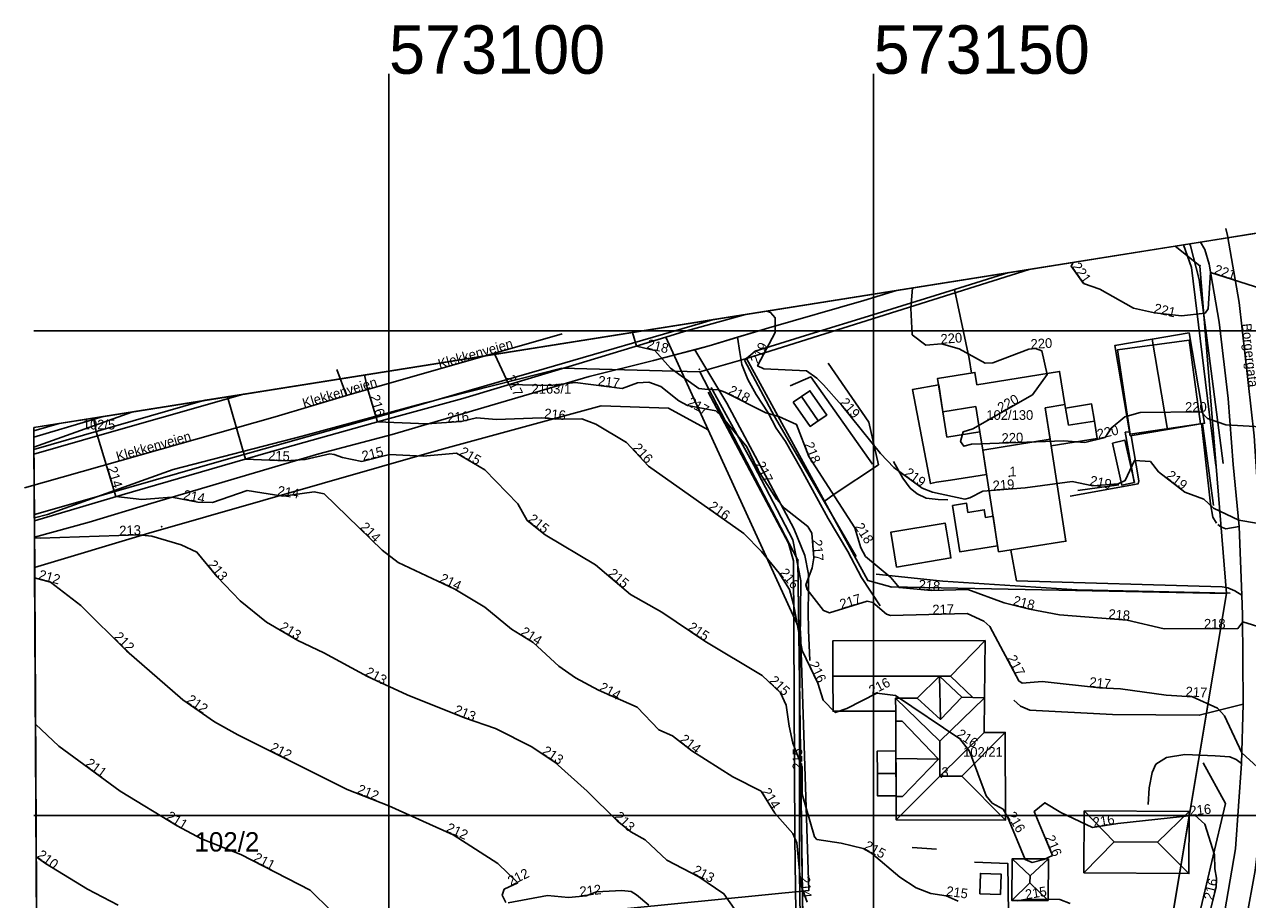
# Model space of a CAD drawing. Header units: inches. Extents: x 62 to 335, y 22 to 282.
# Tile 4 of 9: x 62 to 189, y 191 to 282. Entities that reach past the tile are written whole.
import ezdxf

# ---------------------------------------------------------------- set-up
doc = ezdxf.new("R2010")
doc.units = ezdxf.units.IN
doc.header["$MEASUREMENT"] = 0
for name, color, linetype in [('Adressetekst', 10, 'Continuous'), ('AnnenBygning', 10, 'Continuous'), ('AnnetGjerde', 10, 'Continuous'), ('AnnetVegarealAvgrensning', 10, 'Continuous'), ('ArealressursFlate', 10, 'Continuous'), ('ArealressursGrense', 10, 'Continuous'), ('Bestillingspolygon', 10, 'Continuous'), ('Bygning', 10, 'Continuous'), ('Bygningslinje', 10, 'Continuous'), ('Eiendomsgrense', 10, 'Continuous'), ('FrittståendeTrapp', 10, 'Continuous'), ('FrittståendeTrappKant', 10, 'Continuous'), ('GatenavnTekst', 10, 'Continuous'), ('GnrBnrTekst', 10, 'Continuous'), ('Hekk', 10, 'Continuous'), ('Hjelpelinje', 10, 'Continuous'), ('HoydeTekst', 10, 'Continuous'), ('Høydekurve', 10, 'Continuous'), ('KantUtsnitt', 10, 'Continuous'), ('Kjørebanekant', 10, 'Continuous'), ('Mast', 10, 'Continuous'), ('MurLoddrett', 10, 'Continuous'), ('Mønelinje', 10, 'Continuous'), ('PblTiltak', 10, 'Continuous'), ('PresentasjonTekst', 10, 'Continuous'), ('Rutenett', 10, 'Continuous'), ('Rutenett_text', 10, 'Continuous'), ('Takkant', 10, 'Continuous'), ('Taksprang', 10, 'Continuous'), ('TaksprangBunn', 10, 'Continuous'), ('Teig', 10, 'Continuous'), ('Teiggrensepunkt', 10, 'Continuous'), ('TiltakGrense', 10, 'Continuous'), ('Veg', 10, 'Continuous'), ('Vegadresse', 10, 'Continuous'), ('Vegdekkekant', 10, 'Continuous'), ('VeggrøftÅpen', 10, 'Continuous'), ('VegkantAvkjørsel', 10, 'Continuous'), ('VegSenterlinje', 10, 'Continuous'), ('Vegskulderkant', 10, 'Continuous'), ('Veranda', 10, 'Continuous')]:
    doc.layers.add(name, color=color, linetype=linetype)

msp = doc.modelspace()

# ---------------------------------------------------------------- linework, layer by layer
at = {"layer": 'AnnenBygning'}
for points in [[(141.72, 242.66, 220), (142.55, 243.23, 220.64), (143.43, 243.84, 219.9), (145.17, 241.32, 219.9), (144.29, 240.72, 220.64), (143.46, 240.15, 220)], [(163.09, 191.87, 216.7), (160.97, 191.93, 216.74), (161.03, 194.03, 216.77), (163.16, 193.96, 216.74)]]:
    msp.add_polyline3d(points, close=True, dxfattribs=at)
at = {"layer": 'AnnetGjerde'}
for p, q in [((159.88, 247.15, 221.04), (158.36, 254.29, 221.31)), ((149.52, 240.59, 220.43), (145.32, 246.69, 220.42)), ((159.88, 247.15, 221.04), (160.09, 245.66, 221.04))]:
    msp.add_line(p, q, dxfattribs=at)
for points in [[(181.98, 258.89, 222.39), (181.99, 258.88, 222.39), (182.79, 256.54, 222.34), (184.62, 241.61, 221.23), (185.33, 236.13, 220.73)], [(149.92, 251.68, 220.71), (158.36, 254.29, 221.31), (163.94, 256.02, 221.71)], [(136.69, 246.98, 218.96), (137.8, 247.93, 219.49), (143.44, 249.67, 220.01), (149.92, 251.68, 220.71)], [(136.69, 246.98, 218.96), (139.79, 241.17, 218.51), (144.9, 232.41, 218.21), (148.2, 226.74, 218.02)], [(142.27, 167.89, 213.77), (142.14, 177.17, 214.17), (141.88, 197.74, 215.62), (141.73, 226.28, 217.48), (141.21, 228.12, 217.53), (132.93, 243.7, 218.29)], [(144.9, 232.41, 218.21), (145.93, 233.15, 219.28), (150.5, 236.2, 219.45), (149.52, 240.59, 220.43)], [(186.8, 222.96, 219.27), (171.01, 223.31, 219.57), (157.13, 224.19, 219.17), (150.27, 224.92, 218.97)], [(143.61, 167.62, 213.45), (176.47, 164.71, 215.47), (182.07, 183.28, 215.91), (186.3, 201.25, 217.08), (184.01, 205.45, 217.03)]]:
    msp.add_polyline3d(points, dxfattribs=at)
at = {"layer": 'AnnetVegarealAvgrensning'}
for points in [[(150.67, 221.63, 217.25), (148.75, 224.57, 217.12), (147.33, 227.24, 217.23), (145.33, 230.66, 217.17), (144.11, 232.87, 217.22), (142.5, 235.8, 217.36), (140.91, 238.59, 217.42), (139.95, 239.96, 217.53), (139.11, 241.55, 217.63), (137.89, 243.46, 217.78), (137.04, 244.99, 218.03), (136.42, 246.54, 218.2), (136.19, 247.79, 218.23), (135.95, 249.35, 218.75)], [(131.57, 248.07, 218.28), (134.85, 242.56, 217.79), (141.76, 229.62, 217.11), (142.9, 226.84, 217.09), (143.27, 224.91, 217.09), (143.28, 223.11, 216.96), (143.25, 221.07, 216.89), (143.29, 219.15, 216.92), (143.42, 216.01, 216.65)], [(185.38, 230.18, 218.91), (185, 230.8, 218.92), (184.78, 232.18, 218.93), (183.82, 240.44, 219.13)], [(170.27, 232.96, 218.68), (177.29, 234.22, 218.8), (177.36, 234.55, 218.8), (176.58, 239.19, 219.55)], [(187.73, 229.82, 219), (186.35, 229.59, 218.99), (185.83, 229.79, 218.95), (185.53, 230.03, 218.92)], [(188, 222.73, 218.32), (187.28, 223.19, 218.34), (186.55, 223.51, 218.34), (185.98, 223.6, 218.37), (164.76, 224.23, 218.65), (164.16, 227.38, 218.65)], [(188.15, 211.5, 217.16), (183.61, 210.35, 216.86), (174.64, 210.42, 216.36), (166.13, 210.88, 216.01), (165.17, 211.29, 216.06), (164.47, 211.92, 216.01)], [(187.95, 205.38, 216.77), (187.4, 205.78, 216.77), (186.75, 206.06, 216.77), (185.25, 206.18, 216.76), (182.13, 206.3, 216.64), (180.21, 205.99, 216.32), (179.14, 205.3, 216.17), (178.74, 204.44, 216.13), (178.43, 202.87, 216.17), (178.32, 201.13, 216.17)]]:
    msp.add_polyline3d(points, dxfattribs=at)
at = {"layer": 'ArealressursFlate'}
for points in [[(185.28, 184.57, 0), (187.35, 196.57, 0), (187.95, 205.38, 0), (188.15, 211.5, 0), (188.08, 220.73, 0), (188, 222.73, 0), (187.73, 229.82, 0), (187.11, 236.23, 0), (186.58, 243.04, 0), (185.65, 250.92, 0), (184.61, 256.9, 0), (184.19, 258.42, 0), (183.73, 259.17, 0), (189.48, 260.08, 0)], [(120.09, 189.96, 0), (143.32, 192.27, 0), (142.46, 219.01, 0), (132.93, 239.81, 0), (128.55, 249.36, 0), (130.46, 249.94, 0), (135.54, 251.37, 0), (136.77, 251.7, 0), (183.73, 259.17, 0), (184.19, 258.42, 0), (184.61, 256.9, 0), (185.65, 250.92, 0), (186.58, 243.04, 0), (187.11, 236.23, 0), (187.73, 229.82, 0), (188, 222.73, 0), (188.08, 220.73, 0), (188.15, 211.5, 0), (187.95, 205.38, 0), (187.35, 196.57, 0), (185.28, 184.57, 0)]]:
    msp.add_polyline3d(points, dxfattribs=at)
for points in [[(63.37, 237.79, 0), (80.53, 242.71, 0), (81.02, 242.84, 0), (136.77, 251.7, 0), (135.54, 251.37, 0), (130.46, 249.94, 0), (128.55, 249.36, 0), (119.62, 246.65, 0), (107.61, 243.05, 0), (100.06, 240.98, 0), (87.54, 237.45, 0), (72.47, 233.1, 0), (63.41, 230.43, 0)], [(63.41, 230.43, 0), (72.47, 233.1, 0), (87.54, 237.45, 0), (100.06, 240.98, 0), (107.61, 243.05, 0), (119.62, 246.65, 0), (128.55, 249.36, 0), (132.93, 239.81, 0), (128.85, 242.03, 0), (121.89, 242.29, 0), (104.88, 237.65, 0), (75.23, 229.14, 0), (63.44, 225.59, 0)], [(81.02, 242.84, 0), (80.53, 242.71, 0), (63.37, 237.79, 0), (63.36, 240.04, 0)], [(132.93, 239.81, 0), (142.46, 219.01, 0), (143.32, 192.27, 0), (120.09, 189.96, 0), (99.46, 188.93, 0), (63.66, 184.56, 0), (63.44, 225.59, 0), (75.23, 229.14, 0), (104.88, 237.65, 0), (121.89, 242.29, 0), (128.85, 242.03, 0)]]:
    msp.add_polyline3d(points, close=True, dxfattribs=at)
at = {"layer": 'ArealressursGrense'}
for p, q in [((135.54, 251.37), (130.46, 249.94)), ((136.77, 251.7), (135.54, 251.37)), ((136.77, 251.7), (135.54, 251.37)), ((128.55, 249.36), (130.46, 249.94)), ((128.55, 249.36), (132.93, 239.81)), ((187.73, 229.82), (187.11, 236.23)), ((188, 222.73), (187.73, 229.82)), ((187.95, 205.38), (188.15, 211.5))]:
    msp.add_line(p, q, dxfattribs=at)
for points in [[(187.11, 236.23, 0), (186.58, 243.04, 0), (185.65, 250.92, 0), (184.61, 256.9, 0), (184.19, 258.42, 0), (183.73, 259.17, 0)], [(63.41, 230.43, 0), (72.47, 233.1, 0), (87.54, 237.45, 0), (100.06, 240.98, 0), (107.61, 243.05, 0), (119.62, 246.65, 0), (128.55, 249.36, 0)], [(63.41, 230.43, 0), (72.47, 233.1, 0), (87.54, 237.45, 0), (100.06, 240.98, 0), (107.61, 243.05, 0), (119.62, 246.65, 0), (128.55, 249.36, 0)], [(63.37, 237.79, 0), (80.53, 242.71, 0), (81.02, 242.84, 0)], [(63.37, 237.79, 0), (80.53, 242.71, 0), (81.02, 242.84, 0)], [(63.44, 225.59, 0), (75.23, 229.14, 0), (104.88, 237.65, 0), (121.89, 242.29, 0), (128.85, 242.03, 0), (132.93, 239.81, 0)], [(63.44, 225.59, 0), (75.23, 229.14, 0), (104.88, 237.65, 0), (121.89, 242.29, 0), (128.85, 242.03, 0), (132.93, 239.81, 0)], [(132.93, 239.81, 0), (142.46, 219.01, 0), (143.32, 192.27, 0)], [(188.15, 211.5, 0), (188.08, 220.73, 0), (188, 222.73, 0)], [(174.53, 133.76, 0), (174.66, 137.14, 0), (175.43, 143.29, 0), (178.75, 159.61, 0), (182.74, 173.83, 0), (185.28, 184.57, 0), (187.35, 196.57, 0), (187.95, 205.38, 0)], [(143.32, 192.27, 0), (120.09, 189.96, 0), (99.46, 188.93, 0), (63.66, 184.56, 0)]]:
    msp.add_polyline3d(points, dxfattribs=at)
at = {"layer": 'Bestillingspolygon'}
msp.add_polyline3d([(63.36, 240.04, 0), (64.55, 21.69, 0), (309.14, 52.38, 0), (293.02, 276.54, 0)], close=True, dxfattribs=at)
at = {"layer": 'Bygning'}
for points in [[(176.48, 239.17, 221.71), (174.88, 248.49, 221.71), (178.73, 249.15, 224.44), (182.55, 249.81, 221.71), (184.15, 240.49, 221.71), (180.33, 239.84, 224.44)], [(160.97, 239.6, 222.15), (157.57, 239.06, 222.15), (157.15, 241.67, 223.9), (156.61, 245.11, 222.11), (160.46, 245.72, 222.11), (160.67, 244.45, 222.81), (169.2, 245.83, 222.81), (169.75, 242.42, 224.64), (169.81, 242.03, 224.4), (172.49, 242.47, 222.42), (172.78, 240.69, 223.36), (173.07, 238.91, 222.38), (168.32, 238.14, 222.31), (169.85, 228.31, 220.5), (162.9, 227.22, 220.5), (161.26, 237.71, 226.39)], [(152.3, 206.67, 221.57), (152.29, 209.74, 220.14), (152.28, 210.78, 219.75), (145.82, 210.77, 219.04), (145.81, 214.4, 220.75), (145.81, 218.04, 219.08), (161.5, 218.06, 219.05), (161.45, 212.15, 219.02), (161.4, 208.57, 219.72), (163.58, 208.58, 219.72), (163.6, 199.52, 219.63), (152.34, 199.55, 219.64), (152.33, 201.97, 219.66), (152.33, 202.04, 220.19), (150.41, 202.03, 218.82), (150.4, 204.34, 219.33), (150.38, 206.66, 218.82)], [(171.69, 194.08, 218.88), (171.73, 200.49, 218.9), (182.57, 200.43, 218.91), (182.53, 194.02, 218.88)], [(168.03, 191.23, 218.73), (164.28, 191.24, 218.81), (164.29, 195.54, 218.8), (168.04, 195.53, 218.73)]]:
    msp.add_polyline3d(points, close=True, dxfattribs=at)
at = {"layer": 'Bygningslinje'}
for points in [[(161.5, 218.06, 219.05), (157.95, 214.39, 220.75), (160.23, 212.2, 219.74), (159.09, 212.23, 219.73), (156.79, 214.39, 220.75), (154.51, 212.11, 219.76), (152.27, 212.13, 219.76), (156.82, 207.68, 221.91), (161.45, 212.15, 219.73)], [(154.51, 212.11, 219.76), (156.89, 209.93, 220.76), (159.09, 212.23, 219.73)], [(152.96, 209.75, 220.14), (156.69, 205.84, 221.97), (153, 201.97, 220.15)], [(152.34, 199.55, 219.64), (156.85, 204.07, 221.97), (161.4, 208.57, 219.72)], [(163.6, 199.52, 219.63), (159.1, 204.08, 222), (163.58, 208.58, 219.72)], [(171.69, 194.08, 218.88), (174.82, 197.31, 220.79), (171.73, 200.49, 218.9)], [(182.53, 194.02, 218.88), (179.31, 197.27, 220.85), (182.57, 200.43, 218.91)], [(164.29, 195.54, 218.8), (166.14, 193.79, 219.88), (168.04, 195.53, 218.73)], [(168.03, 191.23, 218.73), (166.12, 193.05, 219.88), (164.28, 191.24, 218.81)]]:
    msp.add_polyline3d(points, dxfattribs=at)
at = {"layer": 'Eiendomsgrense'}
for p, q in [((183.68, 256.73), (181.11, 258.75)), ((166.04, 256.35), (136.88, 247.17)), ((166.04, 256.35), (136.88, 247.17)), ((186.4, 222.92), (183.68, 256.73)), ((136.88, 247.17), (132.09, 245.78)), ((149.42, 224.27), (136.88, 247.17)), ((132.09, 245.78), (142.19, 226.36)), ((142.19, 226.36), (143, 167.28)), ((151.79, 223.6), (149.42, 224.27)), ((186.4, 222.92), (151.79, 223.6)), ((176.7, 164.97), (186.4, 222.92))]:
    msp.add_line(p, q, dxfattribs=at)
at = {"layer": 'FrittståendeTrapp'}
msp.add_polyline3d([(174.64, 238.43, 220.15), (175.93, 238.72, 220.15), (176.92, 234.38, 218.92), (175.63, 234.09, 218.92)], close=True, dxfattribs=at)
at = {"layer": 'FrittståendeTrappKant'}
msp.add_polyline3d([(174.64, 238.43, 220.15), (175.93, 238.72, 220.15), (176.92, 234.38, 218.92), (175.63, 234.09, 218.92), (174.64, 238.43, 220.15)], dxfattribs=at)
at = {"layer": 'Hekk'}
msp.add_line((156.48, 196.55, 217.53), (153.97, 196.71, 217.5), dxfattribs=at)
for points in [[(186.08, 236.32, 220.91), (184.48, 248.49, 222.58), (183.61, 255.31, 222.78), (182.7, 258.78, 222.88), (182.58, 258.99, 222.88)], [(142.35, 211.56, 217.84), (142.48, 224.21, 218.59), (141.68, 228.46, 218.64), (137.65, 236.16, 218.89), (133.23, 244.17, 219.54)], [(176.67, 164.16, 217.08), (142.76, 166.71, 215.45), (142.36, 194.08, 217.65), (142.35, 211.56, 217.84)], [(160.42, 195.19, 217.51), (163.85, 195.06, 217.59), (163.92, 189.79, 217.34), (161.2, 189.66, 217.39)]]:
    msp.add_polyline3d(points, dxfattribs=at)
at = {"layer": 'Hjelpelinje'}
msp.add_line((63.37, 238.03), (73.46, 241.64), dxfattribs=at)
msp.add_line((63.37, 238.03), (73.46, 241.64), dxfattribs=at)
msp.add_polyline3d([(63.41, 230.74, 0), (64.75, 231.07, 0), (77.73, 235.71, 0), (91.04, 239.16, 0), (103.75, 242.59, 0), (117.85, 246.16, 0), (132.09, 245.78, 0)], dxfattribs=at)
msp.add_polyline3d([(63.41, 230.74, 0), (64.75, 231.07, 0), (77.73, 235.71, 0), (91.04, 239.16, 0), (103.75, 242.59, 0), (117.85, 246.16, 0), (132.09, 245.78, 0)], dxfattribs=at)
at = {"layer": 'Høydekurve'}
for points in [[(190.05, 254.36, 221), (184.76, 256.03, 221), (184.53, 252.28, 221), (184.2, 251.85, 221), (181.77, 251.55, 221), (178.97, 251.87, 221), (176.83, 252.35, 221), (173.34, 254.32, 221), (171.67, 254.91, 221), (170.38, 256.7, 221), (170.61, 257.08, 221)], [(191.75, 240.01, 220), (186.36, 240.33, 220), (184.47, 240.97, 220), (183.8, 241.67, 220), (177.51, 241.6, 220), (175.94, 241.13, 220), (174.5, 239.97, 220), (173.89, 239, 220), (171.79, 238.51, 220), (169.63, 238.68, 220), (160.09, 238.32, 220), (159.3, 238.11, 220), (158.97, 238.6, 220), (159.23, 239.61, 220), (160.23, 239.91, 220), (166.41, 243.42, 220), (167.9, 245.51, 220), (167.36, 247.97, 220), (166.71, 248.18, 220), (166.01, 248.14, 220), (162.31, 246.72, 220), (161.5, 246.67, 220), (158.83, 248.15, 220), (157.01, 248.67, 220), (155.39, 248.55, 220), (153.98, 249.62, 220), (153.86, 252.37, 220), (154, 254.44, 220)], [(199.26, 228.53, 219), (187.67, 230.47, 219), (185.07, 231.71, 219), (184.07, 232.64, 219), (182.12, 233.36, 219), (179.41, 235.48, 219), (178.57, 236.53, 219), (176.91, 236.65, 219), (175.97, 234.58, 219), (175.24, 234.23, 219), (172.61, 234.04, 219), (170.5, 234.46, 219), (165.64, 233.81, 219), (161.28, 233.46, 219), (159.94, 232.77, 219), (159.4, 232.66, 219), (156.09, 233.37, 219), (155.02, 233.79, 219), (152.08, 235.9, 219), (150.7, 237.37, 219), (146.71, 242.3, 219), (144.85, 244.45, 219), (144.13, 245.15, 219), (143.07, 245.9, 219), (138.69, 246.11, 219), (138.04, 246.4, 219), (139.83, 249.84, 219), (139.85, 251.35, 219), (139.37, 251.9, 219), (138.97, 252.05, 219)], [(193.08, 218.46, 218), (188.09, 219.98, 218), (187.59, 219.31, 218), (179.99, 219.27, 218), (176.17, 220.16, 218), (169.18, 220.73, 218), (166.09, 221.31, 218), (163.49, 221.94, 218), (159.74, 223.34, 218), (155.96, 223.23, 218), (152.64, 223.53, 218), (151.77, 224.58, 218), (149.16, 226.75, 218), (148.69, 227.64, 218), (148.08, 229.69, 218), (143.32, 237.04, 218), (142.04, 240.36, 218), (140.24, 241.18, 218), (138.88, 241.55, 218), (134.67, 243.69, 218), (134, 243.93, 218), (132.6, 243.99, 218), (131.98, 244.07, 218), (129.06, 246.17, 218), (127.44, 247.99, 218), (125.55, 248.45, 218), (125.12, 249.85, 218)], [(189.62, 205, 217), (187.99, 206.46, 217), (186.21, 210.31, 217), (185.49, 211.1, 217), (182.89, 212.27, 217), (180.18, 212.42, 217), (175.48, 213.09, 217), (173.3, 213.19, 217), (167.41, 213.85, 217), (165.34, 213.66, 217), (165, 213.9, 217), (162, 219.52, 217), (161.36, 220.06, 217), (159.64, 220.84, 217), (151.73, 220.64, 217), (151.34, 220.78, 217), (149.93, 221.99, 217), (149.33, 222.11, 217), (145.44, 220.92, 217), (144.82, 221.15, 217), (143.16, 223.33, 217), (143, 223.82, 217), (143.68, 225.57, 217), (143.82, 226.59, 217), (143.63, 229.13, 217), (143.21, 229.83, 217), (140.82, 231.71, 217), (139.99, 232.66, 217), (138.07, 235.68, 217), (136.93, 238.06, 217), (134.32, 241.22, 217), (133.74, 241.76, 217), (130.8, 242.31, 217), (129.91, 242.79, 217), (128.05, 244.26, 217), (126.81, 244.72, 217), (125.63, 244.64, 217), (124.07, 244.07, 217), (119.21, 244.7, 217), (116.62, 244.39, 217), (112.35, 244.47, 217), (110.91, 247.59, 217)], [(184.64, 189.75, 216), (185.34, 192.61, 216), (185.39, 193.55, 216), (185.2, 194.52, 216), (185.19, 195.97, 216), (184.17, 199.11, 216), (183.16, 200.03, 216), (175.2, 199.2, 216), (172.6, 198.77, 216), (169.31, 200.33, 216), (167.68, 201.32, 216), (166.58, 200.44, 216), (168.46, 195.89, 216), (167.57, 195.47, 216), (166.35, 195.16, 216), (165.63, 195.46, 216), (163.83, 199.87, 216), (163.36, 200.67, 216), (162.25, 201.27, 216), (161.63, 202.03, 216), (159.89, 206.64, 216), (158.9, 207.91, 216), (152.26, 212.38, 216), (150.33, 212.64, 216), (147.24, 211.04, 216), (146.05, 210.63, 216), (144.79, 211.9, 216), (144.24, 213.66, 216), (142.62, 217.03, 216), (141.75, 221.82, 216), (141.32, 223.32, 216), (140.25, 225.02, 216), (138.43, 227.26, 216), (136.6, 229.09, 216), (126.78, 236.05, 216), (124.52, 238.48, 216), (121.36, 240.38, 216), (119.91, 240.93, 216), (117.23, 240.89, 216), (115.72, 241.05, 216), (111.1, 240.87, 216), (109.02, 241.05, 216), (107.46, 240.66, 216), (103.92, 240.42, 216), (98.8, 240.63, 216), (97.75, 244.17, 216), (97.46, 245.46, 216)], [(146.67, 197.14, 215), (144.15, 197.53, 215), (143.92, 197.82, 215), (142.64, 202.2, 215), (142.64, 204.99, 215), (141.68, 207.49, 215), (141.28, 209.23, 215), (140.98, 211.4, 215), (140.38, 212.67, 215), (138.49, 214.46, 215), (132.59, 218, 215), (128.14, 220.98, 215), (124.92, 222.82, 215), (121.32, 225.87, 215), (116.13, 228.96, 215), (114.26, 230.46, 215), (113.28, 232.18, 215), (109.9, 235.66, 215), (106.96, 237.4, 215), (103.52, 237.1, 215), (100.07, 237.27, 215), (97.2, 236.55, 215), (95.2, 236.94, 215), (94.36, 237.26, 215), (93.91, 237.32, 215), (91.34, 236.74, 215), (89.36, 236.6, 215), (85.19, 236.77, 215), (83.35, 243.21, 215)], [(143.16, 191.07, 214), (142.5, 192.86, 214), (142.09, 197.18, 214), (141.68, 198.14, 214), (139.8, 200.25, 214), (138.4, 202.52, 214), (135.48, 204, 214), (131.25, 206.67, 214), (129.25, 208.23, 214), (127.83, 208.86, 214), (125.61, 211.18, 214), (121.63, 212.93, 214), (119.23, 214.2, 214), (117.53, 215.41, 214), (114.87, 217.85, 214), (112.64, 219.25, 214), (109.88, 221.51, 214), (106.81, 223.36, 214), (100.95, 226.11, 214), (99.29, 227.4, 214), (93.32, 233.19, 214), (92.28, 233.42, 214), (89.06, 232.95, 214), (85.37, 233.55, 214), (81.78, 232.32, 214), (80.29, 232.35, 214), (77.59, 232.87, 214), (74.49, 232.63, 214), (71.82, 232.91, 214), (69.8, 239.63, 214), (69.52, 241.01, 214)], [(136.26, 189.48, 213), (134.56, 191.94, 213), (131.96, 193.7, 213), (128.67, 195.4, 213), (126.42, 197.51, 213), (124.95, 198.34, 213), (123.55, 199.47, 213), (120.45, 202.53, 213), (117.15, 205.49, 213), (114.74, 207.09, 213), (110.98, 209, 213), (107.79, 210.08, 213), (101.87, 212.47, 213), (97.77, 214.36, 213), (93.28, 216.81, 213), (90.59, 218.06, 213), (87.36, 219.97, 213), (84.65, 222.17, 213), (82.27, 224.62, 213), (80.18, 227.17, 213), (78.57, 227.95, 213), (75.53, 228.84, 213), (74.16, 228.96, 213), (64.01, 228.64, 213), (63.42, 228.65, 213)], [(112.05, 191.02, 212), (111.69, 191.78, 212), (111.89, 192.4, 212), (113.28, 193.08, 212), (111.22, 195.07, 212), (106.62, 198.03, 212), (99.98, 201.01, 212), (95.7, 202.71, 212), (84.4, 208.35, 212), (82.01, 209.68, 212), (78.73, 211.96, 212), (72.93, 216.99, 212), (68.22, 221.69, 212), (65.07, 224.07, 212), (63.44, 224.52, 212)], [(94.03, 190.17, 211), (91.86, 192.32, 211), (84.71, 195.99, 211), (80.67, 197.61, 211), (78.14, 198.94, 211), (72.28, 202.53, 211), (65.92, 207.17, 211), (63.53, 209.44, 211)], [(158.72, 191.18, 215), (157.5, 191.73, 215), (155.9, 191.95, 215), (154.4, 192.54, 215), (152.71, 193.66, 215), (149.79, 196.13, 215), (148.91, 196.61, 215), (146.67, 197.14, 215)], [(72.07, 190.76, 210), (68.91, 192.42, 210), (64.56, 195.05, 210), (63.6, 195.76, 210)], [(126.81, 190.76, 212), (125.55, 191.83, 212), (124.99, 192.16, 212), (124.03, 192.29, 212), (121.41, 192.15, 212), (120.34, 191.73, 212), (118.51, 191.54, 212), (116.37, 191.75, 212), (112.29, 191, 212)], [(170.29, 190.92, 215), (169.23, 191.36, 215), (165.82, 191.37, 215), (164.82, 191.2, 215)]]:
    msp.add_polyline3d(points, dxfattribs=at)
at = {"layer": 'KantUtsnitt'}
for p, q in [((181.11, 258.75), (191.31, 260.37)), ((183.73, 259.17), (189.48, 260.08)), ((183.73, 259.17, 221.03), (189.48, 260.08, 221.15)), ((136.77, 251.7), (183.73, 259.17)), ((166.04, 256.35), (181.11, 258.75)), ((73.46, 241.64), (166.04, 256.35)), ((133.5, 251.18, 218.69), (152.35, 254.18, 219.92)), ((81.02, 242.84), (136.77, 251.7)), ((85, 243.48, 215.27), (133.5, 251.18, 218.69)), ((63.36, 240.04), (81.02, 242.84)), ((81.03, 242.85, 214.82), (85, 243.48, 215.27)), ((63.36, 240.04), (73.46, 241.64)), ((63.37, 237.79), (63.36, 240.04)), ((63.37, 238.03), (63.36, 240.04)), ((63.41, 230.74), (63.37, 238.03)), ((63.41, 230.43), (63.37, 237.79)), ((63.37, 237.29, 213.49), (63.37, 237.79, 213.51)), ((63.41, 231.06, 213.44), (63.37, 237.29, 213.49)), ((63.42, 228.72, 213.41), (63.41, 231.06, 213.44)), ((64.26, 76.04), (63.41, 230.74)), ((63.44, 225.59), (63.41, 230.43)), ((63.66, 184.56), (63.44, 225.59))]:
    msp.add_line(p, q, dxfattribs=at)
at = {"layer": 'Kjørebanekant'}
for points in [[(63.41, 231.06, 213.44), (68.37, 232.49, 213.81), (82.96, 236.66, 214.89), (98.98, 241.19, 215.98), (116, 246.09, 217.31), (132.35, 250.85, 218.61), (133.5, 251.18, 218.69)], [(63.37, 237.29, 213.49), (70.9, 239.47, 214.12), (81.75, 242.56, 215.02), (85, 243.48, 215.27)]]:
    msp.add_polyline3d(points, dxfattribs=at)
at = {"layer": 'Mast'}
for p in [(132.02, 246.06, 225.9), (76.54, 229.8, 221.05)]:
    msp.add_point(p, dxfattribs=at)
at = {"layer": 'MurLoddrett'}
for p, q in [((183.94, 240.46, 220.5), (185.06, 232.01, 219.46)), ((171.08, 233.54, 219.31), (175.3, 234.12, 219.31))]:
    msp.add_line(p, q, dxfattribs=at)
for points in [[(141.41, 244.35, 218.89), (143.52, 245.26, 218.9), (149.9, 236.26, 218.9)], [(176.88, 234.39, 219.35), (175.96, 239.55, 220.29), (176.4, 239.6, 220.29)], [(152.05, 236.53, 219.2), (153.03, 234.8, 219.24), (153.78, 233.79, 219.24), (154.51, 233.21, 219.24), (155.43, 232.76, 219.24), (156.67, 232.63, 219.24), (157.67, 232.58, 219.24)]]:
    msp.add_polyline3d(points, dxfattribs=at)
at = {"layer": 'Mønelinje'}
for p, q in [((180.33, 239.84, 224.44), (178.73, 249.15, 224.44)), ((142.55, 243.23, 220.64), (144.29, 240.72, 220.64)), ((167.71, 242.08, 224.64), (169.75, 242.42, 224.64)), ((160.56, 242.21, 223.99), (157.15, 241.67, 223.9)), ((172.78, 240.69, 223.36), (170.1, 240.28, 223.36)), ((161.26, 237.71, 226.39), (168.21, 238.85, 226.39)), ((157.95, 214.39, 220.75), (145.81, 214.4, 220.75)), ((156.79, 214.39, 220.75), (156.89, 209.93, 220.76)), ((156.69, 205.84, 221.97), (152.31, 205.89, 221.93)), ((150.4, 204.34, 219.33), (152.32, 204.35, 219.33)), ((179.31, 197.27, 220.85), (174.82, 197.31, 220.79)), ((166.12, 193.05, 219.88), (166.14, 193.79, 219.88))]:
    msp.add_line(p, q, dxfattribs=at)
msp.add_polyline3d([(159.1, 204.08, 222), (156.85, 204.07, 221.97), (156.82, 207.68, 221.91)], dxfattribs=at)
at = {"layer": 'PblTiltak'}
msp.add_polyline3d([(176.46, 239.35, 0), (175.18, 248.06, 0), (182.57, 249.05, 0), (183.74, 240.41, 0)], close=True, dxfattribs=at)
at = {"layer": 'Rutenett'}
for p, q in [((100, 276.54), (100, 21.69)), ((150, 276.54), (150, 21.69)), ((63.36, 250), (309.14, 250)), ((63.36, 200), (309.14, 200))]:
    msp.add_line(p, q, dxfattribs=at)
at = {"layer": 'Takkant'}
for p, q in [((152.29, 209.74, 219.74), (152.28, 210.78, 219.75)), ((152.3, 206.67, 221.57), (152.29, 209.74, 220.14)), ((152.33, 201.97, 220.16), (152.33, 202.04, 220.19))]:
    msp.add_line(p, q, dxfattribs=at)
for points in [[(176.48, 239.17, 221.71), (174.88, 248.49, 221.71), (178.73, 249.15, 224.44), (182.55, 249.81, 221.71), (184.15, 240.49, 221.71), (180.33, 239.84, 224.44), (176.48, 239.17, 221.71)], [(160.97, 239.6, 222.15), (157.57, 239.06, 222.15), (157.15, 241.67, 223.9), (156.61, 245.11, 222.11), (160.46, 245.72, 222.11), (160.67, 244.45, 222.81), (169.2, 245.83, 222.81), (169.75, 242.42, 224.64), (169.81, 242.03, 224.4)], [(141.72, 242.66, 220), (143.46, 240.15, 220), (144.29, 240.72, 220.64), (145.17, 241.32, 219.9), (143.43, 243.84, 219.9), (142.55, 243.23, 220.64), (141.72, 242.66, 220)], [(169.81, 242.03, 222.8), (172.49, 242.47, 222.42), (172.78, 240.69, 223.36), (173.07, 238.91, 222.38), (168.32, 238.14, 222.31)], [(160.97, 239.6, 225.38), (161.26, 237.71, 226.39), (162.9, 227.22, 220.5), (169.85, 228.31, 220.5), (168.32, 238.14, 225.99)], [(161.45, 212.15, 219.02), (161.5, 218.06, 219.05), (145.81, 218.04, 219.08), (145.81, 214.4, 220.75), (145.82, 210.77, 219.04), (152.28, 210.78, 219.03)], [(161.45, 212.15, 219.73), (161.4, 208.57, 219.72), (163.58, 208.58, 219.72), (163.6, 199.52, 219.63), (152.34, 199.55, 219.64), (152.33, 201.97, 219.66)], [(152.3, 206.67, 218.82), (150.38, 206.66, 218.82), (150.4, 204.34, 219.33), (150.41, 202.03, 218.82), (152.33, 202.04, 218.82)], [(171.69, 194.08, 218.88), (182.53, 194.02, 218.88), (182.57, 200.43, 218.91), (171.73, 200.49, 218.9), (171.69, 194.08, 218.88)], [(168.03, 191.23, 218.73), (168.04, 195.53, 218.73), (164.29, 195.54, 218.8), (164.28, 191.24, 218.81), (168.03, 191.23, 218.73)], [(163.09, 191.87, 216.7), (160.97, 191.93, 216.74), (161.03, 194.03, 216.77), (163.16, 193.96, 216.74), (163.09, 191.87, 216.7)]]:
    msp.add_polyline3d(points, dxfattribs=at)
at = {"layer": 'Taksprang'}
for p, q in [((160.56, 242.21, 223.99), (160.97, 239.6, 225.38)), ((169.81, 242.03, 224.4), (170.1, 240.28, 223.36)), ((152.28, 210.78, 219.75), (152.27, 212.13, 219.76)), ((160.23, 212.2, 219.74), (161.45, 212.15, 219.73)), ((152.29, 209.74, 220.14), (152.96, 209.75, 220.14)), ((153, 201.97, 220.15), (152.33, 201.97, 220.16))]:
    msp.add_line(p, q, dxfattribs=at)
for points in [[(168.32, 238.14, 225.99), (168.21, 238.85, 226.39), (167.71, 242.08, 224.64)], [(152.33, 202.04, 220.19), (152.31, 205.89, 221.93), (152.3, 206.67, 221.57)]]:
    msp.add_polyline3d(points, dxfattribs=at)
at = {"layer": 'TaksprangBunn'}
for p, q in [((160.97, 239.6, 222.15), (160.56, 242.21, 223.99)), ((168.32, 238.14, 222.31), (167.71, 242.08, 224.64)), ((170.1, 240.28, 223.36), (169.81, 242.03, 222.8)), ((152.28, 210.78, 219.03), (152.27, 212.13, 219.76)), ((160.23, 212.2, 219.74), (161.45, 212.15, 219.02)), ((152.96, 209.75, 220.14), (152.29, 209.74, 219.74)), ((152.33, 201.97, 219.66), (153, 201.97, 220.15))]:
    msp.add_line(p, q, dxfattribs=at)
msp.add_polyline3d([(152.33, 202.04, 218.82), (152.32, 204.35, 219.33), (152.3, 206.67, 218.82)], dxfattribs=at)
at = {"layer": 'Teig'}
for points in [[(192.57, 56.47, 0), (186.36, 80.93, 0), (183.29, 83.57, 0), (178.33, 97.64, 0), (174.58, 110.84, 0), (171.49, 125.66, 0), (176.7, 164.97, 0), (186.4, 222.92, 0), (183.68, 256.73, 0), (181.11, 258.75, 0), (191.31, 260.37, 0)], [(64.26, 76.04, 0), (63.41, 230.74, 0), (64.75, 231.07, 0), (77.73, 235.71, 0), (91.04, 239.16, 0), (103.75, 242.59, 0), (117.85, 246.16, 0), (132.09, 245.78, 0), (142.19, 226.36, 0), (143, 167.28, 0)]]:
    msp.add_polyline3d(points, dxfattribs=at)
for points in [[(183.68, 256.73, 0), (186.4, 222.92, 0), (151.79, 223.6, 0), (149.42, 224.27, 0), (136.88, 247.17, 0), (166.04, 256.35, 0), (181.11, 258.75, 0)], [(63.37, 238.03, 0), (73.46, 241.64, 0), (166.04, 256.35, 0), (136.88, 247.17, 0), (132.09, 245.78, 0), (117.85, 246.16, 0), (103.75, 242.59, 0), (91.04, 239.16, 0), (77.73, 235.71, 0), (64.75, 231.07, 0), (63.41, 230.74, 0)], [(186.4, 222.92, 0), (176.7, 164.97, 0), (143, 167.28, 0), (142.19, 226.36, 0), (132.09, 245.78, 0), (136.88, 247.17, 0), (149.42, 224.27, 0), (151.79, 223.6, 0)], [(73.46, 241.64, 0), (63.37, 238.03, 0), (63.36, 240.04, 0)]]:
    msp.add_polyline3d(points, close=True, dxfattribs=at)
at = {"layer": 'Teiggrensepunkt'}
for p in [(183.68, 256.73), (136.88, 247.17), (132.09, 245.78), (142.19, 226.36), (149.42, 224.27), (151.79, 223.6), (186.4, 222.92)]:
    msp.add_point(p, dxfattribs=at)
at = {"layer": 'TiltakGrense'}
msp.add_polyline3d([(176.46, 239.35, 0), (175.18, 248.06, 0), (182.57, 249.05, 0), (183.74, 240.41, 0), (176.46, 239.35, 0)], dxfattribs=at)
at = {"layer": 'Veg'}
msp.add_polyline3d([(185.28, 184.57, 216.13), (187.35, 196.57, 216.51), (187.95, 205.38, 216.77), (188.15, 211.5, 217.16), (188.08, 220.73, 218.13), (188, 222.73, 218.32), (187.73, 229.82, 219), (187.11, 236.23, 219.58), (186.58, 243.04, 220.2), (185.65, 250.92, 220.84), (184.61, 256.9, 220.92), (184.19, 258.42, 220.98), (183.73, 259.17, 221.03), (189.48, 260.08, 221.15)], dxfattribs=at)
msp.add_polyline3d([(63.37, 237.79, 213.51), (80.53, 242.71, 214.78), (81.03, 242.85, 214.82), (85, 243.48, 215.27), (133.5, 251.18, 218.69), (152.35, 254.18, 219.92), (148.98, 253.16, 219.76), (139.18, 250.33, 219), (135.95, 249.35, 218.75), (133.04, 248.46, 218.53), (131.57, 248.07, 218.28), (127.3, 246.94, 218.01), (120.64, 245.29, 217.63), (110.97, 242.46, 216.85), (100.32, 239.31, 216.08), (92.76, 237.34, 215.49), (84.62, 234.92, 214.9), (75.44, 232.21, 214.43), (69.05, 230.29, 213.81), (63.42, 228.72, 213.41), (63.41, 231.06, 213.44), (63.37, 237.29, 213.49)], close=True, dxfattribs=at)
at = {"layer": 'Vegadresse'}
for p in [(164, 235), (157, 203.99)]:
    msp.add_point(p, dxfattribs=at)
at = {"layer": 'Vegdekkekant'}
msp.add_line((187.73, 229.82, 219), (187.11, 236.23, 219.58), dxfattribs=at)
for points in [[(187.11, 236.23, 219.58), (186.58, 243.04, 220.2), (185.65, 250.92, 220.84), (184.61, 256.9, 220.92), (184.19, 258.42, 220.98), (183.73, 259.17, 221.03)], [(152.35, 254.18, 219.92), (148.98, 253.16, 219.76), (139.18, 250.33, 219), (135.95, 249.35, 218.75)], [(131.57, 248.07, 218.28), (127.3, 246.94, 218.01), (120.64, 245.29, 217.63), (110.97, 242.46, 216.85), (100.32, 239.31, 216.08), (92.76, 237.34, 215.49), (84.62, 234.92, 214.9), (75.44, 232.21, 214.43), (69.05, 230.29, 213.81), (63.42, 228.72, 213.41)], [(63.37, 237.79, 213.51), (80.53, 242.71, 214.78), (81.03, 242.85, 214.82)], [(188.15, 211.5, 217.16), (188.08, 220.73, 218.13), (188, 222.73, 218.32)], [(174.53, 133.76, 217.5), (174.66, 137.14, 217.41), (175.43, 143.29, 217.2), (178.75, 159.61, 216.59), (182.74, 173.83, 216.35), (185.28, 184.57, 216.13), (187.35, 196.57, 216.51), (187.95, 205.38, 216.77)]]:
    msp.add_polyline3d(points, dxfattribs=at)
at = {"layer": 'VeggrøftÅpen'}
msp.add_line((65.98, 240.45, 213.49), (63.36, 239.7, 213.29), dxfattribs=at)
at = {"layer": 'VegkantAvkjørsel'}
for p, q in [((188, 222.73, 218.32), (187.73, 229.82, 219)), ((187.95, 205.38, 216.77), (188.15, 211.5, 217.16))]:
    msp.add_line(p, q, dxfattribs=at)
msp.add_polyline3d([(135.95, 249.35, 218.75), (133.04, 248.46, 218.53), (131.57, 248.07, 218.28)], dxfattribs=at)
at = {"layer": 'VegSenterlinje'}
for q in [(117.86, 249.71, 217.6), (94.61, 246.02, 215.77)]:
    msp.add_line((95.62, 243.34, 215.88), q, dxfattribs=at)
for points in [[(186.33, 260.59, 222.16), (186.52, 259.85, 222.16), (187.73, 252.93, 222.16), (189.28, 239.17, 221.66), (189.98, 228.04, 220.76), (190.52, 214.07, 219.86), (190.12, 200.76, 218.66), (189.37, 194.35, 218.21), (188.46, 189.23, 217.86), (187.27, 183.37, 216.49)], [(62.39, 233.82, 213.41), (88.27, 241.16, 215.45), (95.62, 243.34, 215.88)]]:
    msp.add_polyline3d(points, dxfattribs=at)
at = {"layer": 'Vegskulderkant'}
for points in [[(152.35, 254.18, 219.92), (148.98, 253.16, 219.76), (139.18, 250.33, 219), (133.04, 248.46, 218.53), (127.3, 246.94, 218.01), (120.64, 245.29, 217.63), (110.97, 242.46, 216.85), (100.32, 239.31, 216.08), (92.76, 237.34, 215.49), (84.62, 234.92, 214.9), (75.44, 232.21, 214.43), (69.05, 230.29, 213.81), (63.42, 228.72, 213.41)], [(63.36, 239.06, 213.3), (69.36, 240.85, 213.74), (70.52, 241.17, 213.82)]]:
    msp.add_polyline3d(points, dxfattribs=at)
at = {"layer": 'Veranda'}
msp.add_line((157.86, 227.33, 218.61), (157.51, 229.38, 218.61), dxfattribs=at)
for points in [[(156.49, 234.39, 220.08), (155.86, 234.26, 220.05), (154.03, 243.97, 220.15), (156.72, 244.44, 220.08)], [(161.65, 235.2, 220.08), (161.26, 237.71, 220.08), (160.97, 239.6, 220.08), (157.57, 239.06, 220.08), (157.15, 241.67, 220.08), (156.72, 244.44, 220.08)], [(156.49, 234.39, 220.08), (157.93, 234.62, 220.08), (161.65, 235.2, 220.08)], [(162.8, 227.84, 218.64), (162.33, 230.88, 218.64), (161.54, 230.76, 218.64), (161.42, 231.55, 218.64), (159.74, 231.29, 218.64), (159.59, 232.22, 218.64), (158.16, 231.99, 218.64), (158.9, 227.23, 218.64), (162.8, 227.84, 218.64)], [(157.86, 227.33, 218.61), (157.98, 226.59, 218.61), (152.37, 225.65, 218.61), (151.77, 229.24, 218.61), (157.38, 230.18, 218.61), (157.51, 229.38, 218.61)]]:
    msp.add_polyline3d(points, dxfattribs=at)

# ---------------------------------------------------------------- texts
at = {"layer": 'Adressetekst'}
for s, p in [('1', (164, 235)), ('3', (157, 203.99))]:
    msp.add_text(s, height=1, dxfattribs=at).set_placement(p)
at = {"layer": 'GatenavnTekst'}
for s, rotation, p in [('Borgergata', 276.427, (187.98, 250.73, 222.08)), ('Klekkenveien', 15.9828, (105.23, 246.09, 216.62)), ('Klekkenveien', 16.5203, (91.24, 242.04, 215.62)), ('Klekkenveien', 15.8342, (72.01, 236.55, 214.17))]:
    msp.add_text(s, height=1, rotation=rotation, dxfattribs=at).set_placement(p)
at = {"layer": 'GnrBnrTekst'}
for s, p in [('2163/1', (114.71, 243.54)), ('102/130', (161.64, 240.83)), ('102/5', (68.41, 239.84)), ('102/21', (159.24, 206.07))]:
    msp.add_text(s, height=1, dxfattribs=at).set_placement(p)
at = {"layer": 'HoydeTekst'}
for s, rotation, p in [('221', 305.7792, (170.42, 256.64, 221)), ('221', 342.4796, (185.07, 255.93, 221)), ('221', 347.3578, (178.86, 251.89, 221)), ('218', 346.321, (126.54, 248.21, 218)), ('219', 62.5098, (138.1, 246.51, 219)), ('220', 4.2364, (156.95, 248.67, 220)), ('220', 3.2705, (166.23, 248.15, 220)), ('217', 294.7751, (112.02, 245.18, 217)), ('217', 352.614, (121.53, 244.4, 217)), ('218', 333.0552, (134.94, 243.56, 218)), ('216', 286.5209, (98.02, 243.26, 216)), ('217', 331.6609, (130.7, 242.36, 217)), ('219', 310.8636, (146.47, 242.58, 219)), ('220', 29.5949, (163.15, 241.57, 220)), ('220', 0.6376, (182.15, 241.65, 220)), ('216', 3.8785, (106.05, 240.56, 216)), ('216', 353.9515, (115.98, 241.02, 216)), ('220', 13.134, (173.18, 238.84, 220)), ('218', 291.0838, (142.83, 238.32, 218)), ('220', 2.1611, (163.23, 238.44, 220)), ('215', 357.6655, (87.52, 236.67, 215)), ('215', 14.0832, (97.34, 236.59, 215)), ('215', 329.3814, (107.2, 237.26, 215)), ('216', 312.9241, (125.08, 237.87, 216)), ('214', 286.7305, (70.94, 235.84, 214)), ('217', 295.594, (137.8, 236.25, 217)), ('219', 324.3335, (153.11, 235.16, 219)), ('219', 4.5896, (162.34, 233.54, 219)), ('219', 348.7423, (172.25, 234.11, 219)), ('219', 321.9644, (180.12, 234.92, 219)), ('214', 349.0987, (78.72, 232.65, 214)), ('214', 350.7644, (88.44, 233.05, 214)), ('216', 324.6726, (132.91, 231.71, 216)), ('215', 321.2655, (114.29, 230.44, 215)), ('213', 1.8058, (72.19, 228.9, 213)), ('214', 315.8769, (96.95, 229.67, 214)), ('218', 302.9279, (148.01, 229.8, 218)), ('217', 274.2779, (143.68, 228.46, 217)), ('213', 309.3383, (81.26, 225.86, 213)), ('212', 344.5666, (63.77, 224.43, 212)), ('214', 334.8601, (105.15, 224.14, 214)), ('215', 319.728, (122.54, 224.84, 215)), ('216', 309.0939, (140.25, 225.02, 216)), ('218', 354.8367, (154.6, 223.35, 218)), ('217', 17.0095, (146.68, 221.3, 217)), ('218', 346.3793, (164.32, 221.74, 218)), ('217', 1.4484, (156.08, 220.75, 217)), ('218', 355.3381, (174.2, 220.32, 218)), ('213', 329.4028, (88.64, 219.21, 213)), ('215', 326.1912, (130.77, 219.22, 215)), ('218', 0.3016, (184.09, 219.29, 218)), ('212', 315.0609, (71.55, 218.37, 212)), ('214', 327.8793, (113.5, 218.71, 214)), ('216', 295.6742, (143.3, 215.62, 216)), ('217', 298.0936, (163.75, 216.25, 217)), ('213', 331.3806, (97.47, 214.52, 213)), ('214', 332.1137, (121.6, 212.94, 214)), ('215', 316.5566, (139.17, 213.82, 215)), ('216', 27.3751, (149.84, 212.39, 216)), ('217', 353.6064, (172.22, 213.31, 217)), ('217', 356.8319, (182.17, 212.31, 217)), ('212', 325.196, (79.04, 211.75, 212)), ('213', 338.0153, (106.64, 210.54, 213)), ('214', 322.0458, (129.93, 207.7, 214)), ('216', 326.0518, (158.48, 208.19, 216)), ('212', 333.4755, (87.66, 206.72, 212)), ('213', 326.4198, (115.72, 206.44, 213)), ('211', 323.887, (68.61, 205.2, 211)), ('215', 90, (142.64, 204.72, 215)), ('212', 338.3372, (96.64, 202.34, 212)), ('214', 301.6638, (138.42, 202.48, 214)), ('216', 5.9528, (182.65, 199.98, 216)), ('211', 328.5072, (76.94, 199.68, 211)), ('213', 315.372, (123.19, 199.83, 213)), ('216', 300.4342, (163.72, 200.05, 216)), ('216', 9.3908, (172.72, 198.79, 216)), ('212', 335.8297, (105.83, 198.39, 212)), ('215', 331.3895, (148.94, 196.6, 215)), ('216', 292.4498, (167.69, 197.74, 216)), ('210', 323.514, (63.62, 195.75, 210)), ('211', 332.8292, (85.94, 195.36, 211)), ('212', 26.0683, (112.56, 192.73, 212)), ('213', 332.6738, (131.27, 194.06, 213)), ('214', 275.4216, (142.42, 193.69, 214)), ('216', 76.2469, (185, 191.21, 216)), ('212', 5.9275, (119.72, 191.67, 212)), ('215', 352.1709, (157.45, 191.74, 215)), ('215', 9.648, (165.73, 191.35, 215))]:
    msp.add_text(s, height=1, rotation=rotation, dxfattribs=at).set_placement(p)
at = {"layer": 'PresentasjonTekst'}
msp.add_text('102/2', height=2, dxfattribs=at).set_placement((79.93, 196.29))
at = {"layer": 'Rutenett_text'}
for s, p in [('573100', (100, 276.54)), ('573150', (150, 276.54))]:
    msp.add_text(s, height=5, dxfattribs=at).set_placement(p)

doc.saveas('drawing.dxf')
